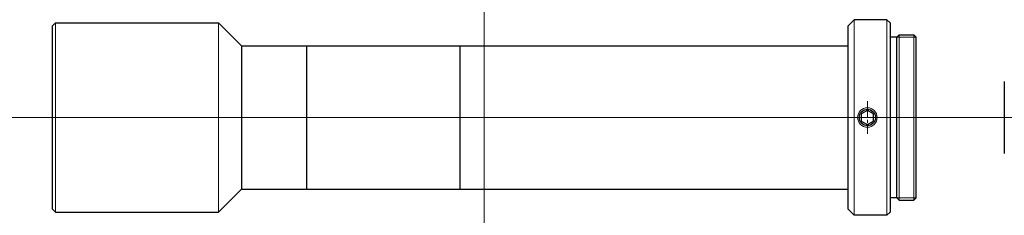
# Model space of a CAD drawing. Header units: millimetres. Extents: x -71 to 80, y 285 to 315.
import ezdxf

# ---------------------------------------------------------------- set-up
doc = ezdxf.new("R2010")
doc.units = ezdxf.units.MM
doc.header["$LTSCALE"] = 0.25
doc.linetypes.add('CENTER', pattern=[50.8, 31.75, -6.35, 6.35, -6.35])
doc.layers.add('00_補助線', color=252, linetype='Continuous', lineweight=0, plot=False)
for name, color, linetype, lineweight in [('01_外形線', 7, 'Continuous', 30), ('01_太線', 7, 'Continuous', 30), ('02_ﾈｼﾞ（断面）・遮光線仕切り', 7, 'Continuous', 20), ('03_ﾈｼﾞ・ﾛｰﾚｯﾄ・遮光線', 7, 'Continuous', 9), ('04_中心線', 1, 'CENTER', 20), ('06_面取線', 7, 'Continuous', 9), ('12-中線', 7, 'Continuous', 20)]:
    doc.layers.add(name, color=color, linetype=linetype, lineweight=lineweight)

msp = doc.modelspace()

# ---------------------------------------------------------------- linework, layer by layer
at = {"layer": '00_補助線'}
for p, direction in [((0, 0), (0, 1)), ((0, 300), (1, 0))]:
    msp.add_xline(p, direction, dxfattribs=at)
at = {"layer": '01_外形線'}
for p, q in [((-66.25, 314), (-65.75, 314.5)), ((-65.75, 314.5), (-40.75, 314.5)), ((-40.75, 314.5), (-37.25, 311)), ((55.75, 314), (56.75, 315)), ((61.75, 315), (56.75, 315)), ((61.75, 315), (62.25, 314.5)), ((62.25, 314.5), (62.25, 285.5)), ((-66.25, 314), (-66.25, 286)), ((55.75, 314), (55.75, 286)), ((-37.25, 311), (55.75, 311)), ((-37.25, 311), (-37.25, 289)), ((-27.25, 311), (-27.25, 289)), ((-27.25, 311), (-27.25, 289)), ((-3.75, 311), (-3.75, 289)), ((-3.75, 311), (-3.75, 289)), ((79.75, 305.5), (79.75, 294.5)), ((-40.75, 285.5), (-37.25, 289)), ((-37.25, 289), (55.75, 289)), ((-66.25, 286), (-65.75, 285.5)), ((-65.75, 285.5), (-40.75, 285.5)), ((55.75, 286), (56.75, 285)), ((61.75, 285), (62.25, 285.5)), ((61.75, 285), (56.75, 285))]:
    msp.add_line(p, q, dxfattribs=at)
at = {"layer": '01_外形線', "ltscale": 0.5}
msp.add_lwpolyline([(57.81, 299.46), (58.75, 298.92), (59.69, 299.46), (59.69, 300.54), (58.75, 301.08), (57.81, 300.54)], close=True, dxfattribs=at)
at = {"layer": '01_外形線'}
msp.add_circle((58.75, 300), 1.25, dxfattribs=at)
at = {"layer": '01_太線'}
for p, q in [((63.25, 312.3), (63.65, 312.7)), ((63.65, 312.7), (65.85, 312.7)), ((65.85, 312.7), (66.25, 312.3)), ((63.25, 312.3), (62.25, 312.3)), ((63.25, 287.7), (63.25, 312.3)), ((66.25, 287.7), (66.25, 312.3)), ((63.25, 287.7), (62.25, 287.7)), ((63.25, 287.7), (63.65, 287.3)), ((63.65, 287.3), (65.85, 287.3)), ((65.85, 287.3), (66.25, 287.7))]:
    msp.add_line(p, q, dxfattribs=at)
at = {"layer": '02_ﾈｼﾞ（断面）・遮光線仕切り'}
for p, q in [((66.25, 312.3), (63.25, 312.3)), ((66.25, 287.7), (63.25, 287.7))]:
    msp.add_line(p, q, dxfattribs=at)
at = {"layer": '03_ﾈｼﾞ・ﾛｰﾚｯﾄ・遮光線'}
msp.add_circle((58.75, 300), 1.5, dxfattribs=at)
at = {"layer": '04_中心線', "ltscale": 0.3}
msp.add_line((58.75, 302.5), (58.75, 297.5), dxfattribs=at)
at = {"layer": '04_中心線'}
msp.add_line((-71.25, 300), (79.75, 300), dxfattribs=at)
at = {"layer": '06_面取線'}
for p, q in [((-65.75, 314.5), (-65.75, 285.5)), ((61.75, 285), (61.75, 315)), ((63.65, 287.3), (63.65, 312.7)), ((65.85, 287.3), (65.85, 312.7))]:
    msp.add_line(p, q, dxfattribs=at)
at = {"layer": '06_面取線', "lineweight": 20}
for p, q in [((-40.75, 314.5), (-40.75, 285.5)), ((56.75, 285), (56.75, 315))]:
    msp.add_line(p, q, dxfattribs=at)
at = {"layer": '12-中線'}
msp.add_line((-37.25, 311), (-37.25, 289), dxfattribs=at)
msp.add_line((-37.25, 311), (-37.25, 289), dxfattribs=at)

doc.saveas('drawing.dxf')
